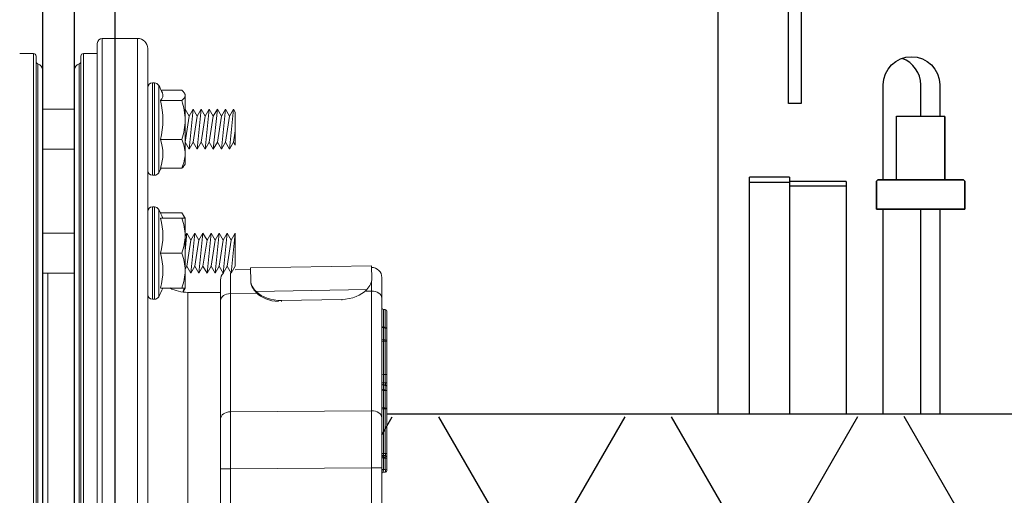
# Model space of a CAD drawing. Extents: x -169 to 6736, y -208 to 3022.
# Tile 209 of 256: x 1503.06 to 1509.16, y 929.26 to 932.2. Entities that reach past the tile are written whole.
import ezdxf

# ---------------------------------------------------------------- set-up
doc = ezdxf.new("R2010")
doc.units = 0
doc.header["$MEASUREMENT"] = 0
doc.header["$PDSIZE"] = 1
doc.layers.get('0').update_dxf_attribs({"color": 255, "linetype": 'CONTINUOUS'})
doc.layers.get('DEFPOINTS').update_dxf_attribs({"linetype": 'CONTINUOUS'})
for name, color, linetype in [('DIM', 3, 'CONTINUOUS'), ('FRP-2-HATCH', 1, 'CONTINUOUS'), ('FRP-CLAMSHELL-FITTING', 2, 'CONTINUOUS'), ('FRP-SUMP', 2, 'CONTINUOUS'), ('GALV-2-PIPE', 3, 'CONTINUOUS'), ('PEAGRAVEL-HATCH', 3, 'CONTINUOUS'), ('PROBE', 2, 'CONTINUOUS')]:
    doc.layers.add(name, color=color, linetype=linetype)
doc.styles.add('SIMPLEX', font='simplex')
doc.dimstyles.new('DIM64', dxfattribs={"dimscale": 64, "dimtxt": 0.09375, "dimasz": 0.09375, "dimexe": 0.0625, "dimexo": 0.0625, "dimgap": 0.046875, "dimtad": 1, "dimdec": 4, "dimzin": 3, "dimdsep": 46, "dimlunit": 4, "dimtxsty": 'SIMPLEX', "dimcen": 0, "dimclrd": 256, "dimclre": 256, "dimclrt": 256, "dimadec": 0, "dimazin": 0, "dimtfac": 1, "dimtdec": 4, "dimtmove": 0, "dimatfit": 3, "dimfxl": 1, "dimfrac": 2, "dimtolj": 1, "dimtzin": 0, "dimarcsym": 0})

# ---------------------------------------------------------------- blocks, each defined once
blk = doc.blocks.new('*D109')
at = {"layer": 'DEFPOINTS', "color": 0, "transparency": 16777216}
for p in [(1368.5861, 978.296), (2031.8114, 978.0147), (1368.5861, 700.5233)]:
    blk.add_point(p, dxfattribs=at)
at = {"layer": 'DIM', "lineweight": -2, "transparency": 16777216}
for p, q in [((1368.5861, 974.296), (1368.5861, 696.5233)), ((2031.8114, 974.0147), (2031.8114, 696.5233)), ((2025.8114, 700.5233), (1374.5861, 700.5233))]:
    blk.add_line(p, q, dxfattribs=at)
at = {"layer": 'DIM', "transparency": 16777216}
for points in [[(1374.5861, 701.5233), (1374.5861, 699.5233), (1368.5861, 700.5233)], [(2025.8114, 701.5233), (2025.8114, 699.5233), (2031.8114, 700.5233)]]:
    blk.add_solid(points, dxfattribs=at)
at = {"layer": 'DIM', "transparency": 16777216, "insert": (1700.1988, 708.0947), "char_height": 6, "attachment_point": 5, "style": 'SIMPLEX'}
blk.add_mtext('\\A1;55\'-3 1/4" (F.V. TANK SLAB)', dxfattribs=at)
blk = doc.blocks.new('A$C18AC51C3')
at = {"linetype": 'Continuous', "lineweight": 18}
for p, q in [((-0.421, -5.551), (-0.421, 0.824)), ((-0.2022, 0.824), (-0.421, 0.824)), ((-0.2022, -2.3635), (-0.2022, 0.824)), ((-0.4835, 0.7615), (-0.4835, -2.3635)), ((-0.171, 0.7927), (-0.171, -5.5198)), ((-0.0851, 0.7302), (-0.171, 0.7302)), ((-0.0851, -2.3635), (-0.0851, 0.7302)), ((-0.0695, -5.4416), (-0.0695, 0.7146)), ((0.2086, -2.3635), (0.2086, 0.7146)), ((0.2243, 0.7302), (0.2243, -5.4573)), ((0.3101, 0.7302), (0.2243, 0.7302)), ((-0.0583, -5.3931), (-0.0583, 0.6661)), ((-0.0304, -5.3557), (-0.0304, 0.6287)), ((0.1696, 0.6287), (0.1696, -5.3557)), ((0.1975, -2.3635), (0.1975, 0.6661)), ((-0.5669, 0.503), (-0.6961, 0.503)), ((-0.552, 0.2615), (-0.552, 0.5327)), ((-0.5264, 0.548), (-0.5264, -0.025)), ((-0.5125, 0.548), (-0.5264, 0.548)), ((-0.5125, 0.548), (-0.5125, 0.2615)), ((-0.711, 0.4856), (-0.7155, 0.478)), ((-0.7155, 0.4706), (-0.7155, 0.478)), ((-0.7155, 0.4706), (-0.7155, 0.3175)), ((-0.5628, 0.4383), (-0.6961, 0.4383)), ((-1.0265, 0.3662), (-1.0155, 0.3852)), ((-1.0155, 0.3852), (-0.9905, 0.3419)), ((-1.0155, 0.3852), (-0.9905, 0.1377)), ((-0.9905, 0.3419), (-0.9655, 0.3852)), ((-0.9655, 0.3852), (-0.9405, 0.3419)), ((-0.9655, 0.3852), (-0.9405, 0.1377)), ((-0.9405, 0.3419), (-0.9155, 0.3852)), ((-0.9155, 0.3852), (-0.8905, 0.3419)), ((-0.9155, 0.3852), (-0.8905, 0.1377)), ((-0.8905, 0.3419), (-0.8655, 0.3852)), ((-0.8655, 0.3852), (-0.8405, 0.3419)), ((-0.8655, 0.3852), (-0.8405, 0.1377)), ((-0.8405, 0.3419), (-0.8155, 0.3852)), ((-0.8155, 0.3852), (-0.7905, 0.3419)), ((-0.8155, 0.3852), (-0.7905, 0.1377)), ((-0.7905, 0.3419), (-0.7655, 0.3852)), ((-0.7655, 0.3852), (-0.7405, 0.3419)), ((-0.7655, 0.3852), (-0.7405, 0.1377)), ((-0.7405, 0.3419), (-0.7155, 0.3852)), ((-0.7155, 0.3852), (-0.7155, 0.3852)), ((-0.7155, 0.3852), (-0.7155, 0.3851)), ((0.1696, 0.3852), (-0.0304, 0.3852)), ((-1.0265, 0.3662), (-1.0265, 0.162)), ((-1.0265, 0.3662), (-1.0265, 0.162)), ((-0.9905, 0.3419), (-0.9655, 0.181)), ((-0.9405, 0.3419), (-0.9155, 0.181)), ((-0.8905, 0.3419), (-0.8655, 0.181)), ((-0.8405, 0.3419), (-0.8155, 0.181)), ((-0.7905, 0.3419), (-0.7655, 0.181)), ((-0.7405, 0.3419), (-0.7155, 0.181)), ((-0.7155, 0.3175), (-0.7155, 0.1084)), ((-1.0265, 0.2518), (-1.0155, 0.181)), ((-0.552, -0.0097), (-0.552, 0.2615)), ((-0.5125, 0.2615), (-0.5125, -0.025)), ((-0.5628, 0.1968), (-0.6961, 0.1968)), ((-1.0265, 0.162), (-1.0155, 0.181)), ((-1.0155, 0.181), (-0.9905, 0.1377)), ((-0.9905, 0.1377), (-0.9655, 0.181)), ((-0.9655, 0.181), (-0.9405, 0.1377)), ((-0.9405, 0.1377), (-0.9155, 0.181)), ((-0.9155, 0.181), (-0.8905, 0.1377)), ((-0.8905, 0.1377), (-0.8655, 0.181)), ((-0.8655, 0.181), (-0.8405, 0.1377)), ((-0.8405, 0.1377), (-0.8155, 0.181)), ((-0.8155, 0.181), (-0.7905, 0.1377)), ((-0.7905, 0.1377), (-0.7655, 0.181)), ((-0.7655, 0.181), (-0.7405, 0.1377)), ((-0.7405, 0.1377), (-0.7155, 0.181)), ((-0.7155, 0.181), (-0.7155, 0.181)), ((-0.0304, 0.1377), (0.1696, 0.1377)), ((-0.7155, 0.1084), (-0.7155, 0.045)), ((-0.7155, 0.045), (-0.711, 0.0373)), ((-0.5628, 0.02), (-0.6961, 0.02)), ((-0.5264, -0.025), (-0.5125, -0.025)), ((-0.552, -0.5074), (-0.552, -0.2361)), ((-0.5264, -0.2209), (-0.5264, -0.7939)), ((-0.5125, -0.2209), (-0.5264, -0.2209)), ((-0.5125, -0.2209), (-0.5125, -0.5074)), ((-0.6961, -0.2574), (-0.7155, -0.2909)), ((-0.7155, -0.2909), (-0.7155, -0.3991)), ((-0.5628, -0.2574), (-0.6961, -0.2574)), ((-0.5628, -0.2909), (-0.6961, -0.2909)), ((-1.0265, -0.3836), (-1.0265, -0.5878)), ((-1.0265, -0.3836), (-1.0015, -0.6311)), ((-1.0265, -0.3836), (-1.0015, -0.4269)), ((-1.0265, -0.3836), (-1.0265, -0.5878)), ((-1.0015, -0.4269), (-0.9765, -0.3836)), ((-1.0015, -0.4269), (-0.9765, -0.5878)), ((-0.9765, -0.3836), (-0.9515, -0.6311)), ((-0.9765, -0.3836), (-0.9515, -0.4269)), ((-0.9515, -0.4269), (-0.9265, -0.3836)), ((-0.9515, -0.4269), (-0.9265, -0.5878)), ((-0.9265, -0.3836), (-0.9015, -0.6311)), ((-0.9265, -0.3836), (-0.9015, -0.4269)), ((-0.9015, -0.4269), (-0.8765, -0.3836)), ((-0.9015, -0.4269), (-0.8765, -0.5878)), ((-0.8765, -0.3836), (-0.8515, -0.6311)), ((-0.8765, -0.3836), (-0.8515, -0.4269)), ((-0.8515, -0.4269), (-0.8265, -0.3836)), ((-0.8515, -0.4269), (-0.8265, -0.5878)), ((-0.8265, -0.3836), (-0.8015, -0.4269)), ((-0.8265, -0.3836), (-0.8015, -0.6311)), ((-0.8015, -0.4269), (-0.7765, -0.3836)), ((-0.8015, -0.4269), (-0.7765, -0.5878)), ((-0.7765, -0.3836), (-0.7515, -0.4269)), ((-0.7765, -0.3836), (-0.7515, -0.6311)), ((-0.7515, -0.4269), (-0.7265, -0.3836)), ((-0.7515, -0.4269), (-0.7265, -0.5878)), ((-0.7265, -0.3836), (-0.7155, -0.4027)), ((-0.7265, -0.3836), (-0.7155, -0.4926)), ((-0.7155, -0.3991), (-0.7155, -0.6156)), ((0.1696, -0.3836), (-0.0304, -0.3836)), ((-0.5628, -0.5074), (-0.6961, -0.5074)), ((-0.552, -0.7786), (-0.552, -0.5074)), ((-0.5125, -0.5074), (-0.5125, -0.7939)), ((-1.8731, -0.6665), (-1.8717, -0.5864)), ((-1.8717, -0.5864), (-1.1218, -0.5995)), ((-1.1232, -0.6796), (-1.1218, -0.5995)), ((-1.122, -0.6095), (-1.0265, -0.6112)), ((-1.0265, -0.5878), (-1.0015, -0.6311)), ((-1.0015, -0.6311), (-0.9765, -0.5878)), ((-0.9765, -0.5878), (-0.9515, -0.6311)), ((-0.9515, -0.6311), (-0.9265, -0.5878)), ((-0.9265, -0.5878), (-0.9015, -0.6311)), ((-0.9015, -0.6311), (-0.8765, -0.5878)), ((-0.8765, -0.5878), (-0.8515, -0.6311)), ((-0.8515, -0.6311), (-0.8265, -0.5878)), ((-0.8265, -0.5878), (-0.8015, -0.6311)), ((-0.8015, -0.6311), (-0.7765, -0.5878)), ((-0.7765, -0.5878), (-0.7515, -0.6311)), ((-0.7515, -0.6311), (-0.7265, -0.5878)), ((-0.7265, -0.5878), (-0.7155, -0.6069)), ((-1.9355, -0.787), (-1.9355, -0.6589)), ((-1.8732, -0.6726), (-1.8731, -0.6665)), ((-0.7155, -0.6156), (-0.7155, -0.7239)), ((-0.0304, -0.6311), (0.1696, -0.6311)), ((0.1364, -0.6311), (0.1364, -2.2397)), ((0.1676, -2.2399), (0.1676, -0.6312)), ((-1.1232, -0.6796), (-1.1233, -0.6868)), ((-0.9355, -0.6742), (-0.9355, -0.8023)), ((-0.7155, -0.7239), (-0.701, -0.7489)), ((-0.5628, -0.7239), (-0.6961, -0.7239)), ((-1.9355, -1.5293), (-1.9355, -0.787)), ((-1.8719, -0.7428), (-1.8719, -1.4851)), ((-1.8374, -0.7434), (-1.8719, -0.7428)), ((-1.8421, -0.7334), (-1.1566, -0.7454)), ((-0.9969, -0.7581), (-1.1596, -0.7553)), ((-0.9969, -1.4915), (-0.9969, -0.7581)), ((-0.7335, -0.751), (-0.9355, -0.751)), ((-0.7335, -0.751), (-0.7335, -2.2397)), ((-1.6878, -0.7944), (-1.6879, -0.8001)), ((-1.6878, -0.7944), (-1.3129, -0.801)), ((-1.313, -0.808), (-1.3129, -0.801)), ((-0.9355, -0.8023), (-0.9355, -1.5357)), ((-0.5264, -0.7939), (-0.5125, -0.7939)), ((-1.9571, -0.972), (-1.9576, -0.9684)), ((-1.9446, -0.9673), (-1.9451, -0.971)), ((-1.8719, -1.4851), (-0.9969, -1.4915)), ((-1.9355, -1.8386), (-1.9355, -1.5293)), ((-0.9355, -1.5357), (-0.9355, -1.845)), ((-1.9667, -1.6707), (-1.9667, -1.6707)), ((-1.9571, -1.7636), (-1.9571, -1.7652)), ((-1.9667, -1.7752), (-1.9667, -1.7736)), ((-1.9355, -1.8386), (-1.8719, -1.8386)), ((-1.9355, -2.8884), (-1.9355, -1.8386)), ((-1.8719, -1.8386), (-1.8719, -2.8884)), ((-0.9969, -1.845), (-1.8719, -1.8386)), ((-0.9969, -2.2398), (-0.9969, -1.845)), ((-0.9355, -1.845), (-0.9969, -1.845)), ((-0.9355, -1.845), (-0.9355, -2.2398))]:
    blk.add_line(p, q, dxfattribs=at)
for centre, radius, start, end in [((-0.421, 0.7615), 0.0625, 90, 180), ((-0.2022, 0.7927), 0.0312, 0, 90), ((-0.0851, 0.7146), 0.0156, 0, 90), ((0.2243, 0.7146), 0.0156, 90, 180), ((-0.0695, 0.6287), 0.0391, 0, 73.39845), ((0.2086, 0.6287), 0.0391, 106.60155, 180), ((-0.0472, 0.2615), 0.573, 151.74831, 156.97302), ((-0.5264, 0.519), 0.029, 90, 151.74831), ((-0.5125, 0.519), 0.029, 0, 90), ((-0.0472, 0.2615), 0.573, 204.92433, 208.25169), ((-0.5125, 0.004), 0.029, 270, 0), ((-0.5264, 0.004), 0.029, 208.25169, 270), ((-0.0472, -0.5074), 0.573, 151.74831, 157.8003), ((-0.5264, -0.2499), 0.029, 90, 151.74831), ((-0.5125, -0.2499), 0.029, 0, 90), ((-1.873, -0.6589), 0.0625, 89, 180), ((-0.998, -0.6742), 0.0625, 0, 43.56404), ((-0.0472, -0.5074), 0.573, 202.1997, 208.25169), ((-0.5264, -0.7649), 0.029, 208.25169, 270), ((-0.5125, -0.7649), 0.029, 270, 0), ((-1.9567, -0.9783), 0.01, 94.93824, 180), ((-1.9567, -1.8563), 0.01, 180, 267.49744)]:
    blk.add_arc(centre, radius, start, end, dxfattribs=at)
at = {"linetype": 'Continuous', "lineweight": 18, "extrusion": (0, 0, -1)}
for centre, radius, start, end in [((0.0538, 0.6811), 0.0156, 286.60155, 0), ((-0.193, 0.6811), 0.0156, 180, 253.39845), ((0.7335, -0.501), 0.25, 243.04646, 270)]:
    blk.add_arc(centre, radius, start, end, dxfattribs=at)
at = {"linetype": 'Continuous', "lineweight": 18, "extrusion": (-6.12303e-17, 2.64055e-05, -1)}
blk.add_arc((1.9567, -1.7736, -0.0001), 0.01, 0.00115, 87.99023, dxfattribs=at)
at = {"linetype": 'Continuous', "lineweight": 18, "extrusion": (6.12303e-17, -2.92665e-05, 1)}
blk.add_arc((-1.9455, -1.7532, 0.0001), 0.01, 272.01259, 0, dxfattribs=at)
at = {"linetype": 'Continuous', "lineweight": 18}
for centre, major_axis, ratio, start_param, end_param in [((-0.0472, 0.3175), (-0.5305, 0), 0.965926, 6.04534, 6.52103), ((-0.0472, 0.4706), (-0.5305, 0), 0.258819, 6.173619, 6.52103), ((-0.0472, 0.1084), (0.5305, 0), 0.707107, 2.903748, 3.379438), ((-0.0472, -0.3991), (-0.5305, 0), 0.866025, 6.04534, 6.52103), ((-0.0472, -0.6156), (0.5305, 0), 0.866025, 2.903748, 3.379438), ((-0.998, -1.1118), (-0.0011, -0.5001), 0.000903, 2.356307, 2.861994), ((-1.873, -1.0965), (-0.0011, -0.5001), 0.000903, 2.356307, 2.531961), ((-1.873, -0.787), (0.0625, 0), 0.707107, 1.553343, 3.141593), ((-1.6855, -0.6619), (-0.1875, 0.0033), 0.707107, 0.594693, 1.570796), ((-1.3105, -0.6684), (-0.1875, 0.0033), 0.707107, 1.570796, 2.546899), ((-1.3107, -0.6755), (0.1875, -0.0033), 0.707107, 4.809815, 5.688492), ((-0.998, -0.8023), (-0.0625, 0), 0.707107, 3.141593, 4.694936), ((-1.9455, -0.847), (0.01, 0), 1, 4.747465, 6.283129), ((-1.9567, -0.8674), (-0.01, 0), 1, 4.747426, 6.282925), ((-1.9567, -0.9783), (-0.01, 0), 0.632763, 4.747296, 6.283185), ((-1.9455, -0.9647), (0.01, 0), 0.632763, 4.747296, 6.283185), ((-1.9455, -0.9573), (0.01, 0), 1, 4.798511, 6.283115), ((-1.9567, -1.0517), (-0.01, 0), 0.632763, 4.747296, 6.283185), ((-1.9567, -1.0517), (-0.01, 0), 0.177202, 0, 1.53589), ((-1.9567, -1.0517), (0.0001, -0.01), 0.037191, 4.027374, 4.890072), ((-1.9455, -1.039), (0.01, 0), 0.632763, 4.747296, 6.283185), ((-1.9455, -1.0551), (0.01, 0), 0.177202, 0, 1.53589), ((-1.9567, -1.259), (-0.01, 0), 0.177202, 0, 1.53589), ((-1.9567, -1.2593), (-0.01, 0), 0.16301, 0, 1.53589), ((-1.9455, -1.2627), (-0.00006, -0.01), 0.034392, 1.73465, 1.749037), ((-1.9455, -1.2627), (0.01, 0), 0.177202, 0, 1.53589), ((-1.9455, -1.2627), (0.01, 0), 0.163016, 0, 1.53589), ((-1.9567, -1.3093), (-0.01, 0), 0.276972, 0, 1.535889), ((-1.9567, -1.3348), (-0.01, 0), 0.999329, 4.7473, 6.283185), ((-1.9567, -1.3372), (0.01, 0), 0.994441, 1.605703, 3.141593), ((-1.9567, -1.3372), (0.01, 0), 0.992859, 1.605703, 3.141593), ((-1.9567, -1.3372), (0.00035, -0.00999), 0.003919, 3.247024, 3.261102), ((-1.9455, -1.3144), (0.00033, -0.00999), 0.045796, 0.036753, 1.848572), ((-1.9455, -1.3144), (0.01, 0), 0.275698, 0, 1.535889), ((-1.9455, -1.3144), (0.01, 0), 0.999325, 4.747301, 6.283185), ((-1.9455, -1.3169), (0.01, 0), 0.994431, 4.747296, 6.283185), ((-1.9455, -1.3169), (-0.01, 0), 0.992859, 1.605703, 3.141593), ((-1.9567, -1.3657), (0.01, 0), 0.992859, 1.605703, 3.141593), ((-1.9567, -1.3657), (0.01, 0), 0.632763, 1.605703, 3.141593), ((-1.9567, -1.3657), (0.00033, -0.00999), 0.018124, 3.261121, 4.026728), ((-1.9455, -1.3455), (-0.01, 0), 0.992859, 1.605703, 3.141593), ((-1.9455, -1.3527), (-0.01, 0), 0.632763, 1.605703, 3.141593), ((-1.9455, -1.4602), (-0.01, 0), 0.632763, 1.605703, 3.141593), ((-1.9567, -1.473), (0.01, 0), 0.632763, 1.605703, 3.141593), ((-1.9567, -1.473), (0.01, 0), 0.07891, 3.141593, 4.677482), ((-1.9567, -1.473), (0.00011, -0.01), 0.035894, 4.027316, 4.790935), ((-1.9455, -1.4744), (-0.01, 0), 0.07891, 3.141593, 4.677482), ((-1.873, -1.5293), (0.0625, 0), 0.707107, 1.553343, 3.141593), ((-1.873, -1.8387), (-0.0005, -0.5), 0.002181, 1.570909, 2.356181), ((-0.998, -1.5357), (-0.0625, 0), 0.707107, 3.141593, 4.694936), ((-0.998, -1.845), (-0.0005, -0.5), 0.002181, 1.570909, 2.356181), ((-1.9567, -1.7472), (0.01, 0), 0.326854, 3.141593, 4.677478), ((-1.9455, -1.7533), (-0.01, 0), 0.324564, 3.141593, 4.677478), ((-1.9455, -1.7533), (0.00036, -0.00999), 0.04909, 0.00063, 1.899602), ((-1.9455, -1.765), (-0.01, 0), 0.998839, 1.605703, 3.141593), ((-1.9567, -1.7853), (0.01, 0), 0.998839, 1.605703, 3.141593), ((-1.9567, -1.7853), (0.01, 0), 0.632763, 1.605703, 3.141593), ((-1.9567, -1.7853), (0.00034, -0.00999), 0.017194, 3.189753, 4.026708), ((-1.9455, -1.7723), (-0.01, 0), 0.632763, 1.605703, 3.141593), ((-1.9567, -1.8563), (0.01, 0), 0.632763, 1.605703, 3.141593), ((-1.9567, -1.8563), (-0.00044, -0.00999), 0.080473, 4.030513, 6.283646), ((-1.9455, -1.8442), (-0.01, 0), 0.632763, 1.605703, 3.141593), ((-1.9455, -1.8769), (-0.01, 0), 1, 3.142667, 4.6687)]:
    blk.add_ellipse(centre, major_axis=major_axis, ratio=ratio, start_param=start_param, end_param=end_param, dxfattribs=at)
for points, degree in [([(-0.6961, 0.503), (-0.7079, 0.4924), (-0.7155, 0.4816), (-0.7155, 0.4706)], 3), ([(-0.7155, 0.4706), (-0.7155, 0.4596), (-0.7079, 0.4488), (-0.6961, 0.4383)], 3), ([(-0.6961, 0.4383), (-0.7079, 0.3987), (-0.7155, 0.3587), (-0.7155, 0.3175)], 3), ([(-0.7155, 0.3175), (-0.7155, 0.2765), (-0.7079, 0.2362), (-0.6961, 0.1968)], 3), ([(-0.6961, 0.1968), (-0.7078, 0.1682), (-0.7155, 0.1383), (-0.7155, 0.1084)], 3), ([(-0.7155, 0.1084), (-0.7155, 0.0785), (-0.7079, 0.0488), (-0.6961, 0.02)], 3), ([(-0.6961, 0.02), (-0.7025, 0.0257), (-0.7077, 0.0315), (-0.711, 0.0374)], 3), ([(-0.6961, -0.2909), (-0.7079, -0.3263), (-0.7155, -0.3622), (-0.7155, -0.3991)], 3), ([(-0.7155, -0.2909), (-0.7155, -0.2909), (-0.7078, -0.2909), (-0.6961, -0.2909)], 3), ([(-0.6961, -0.2574), (-0.7025, -0.2684), (-0.7077, -0.2796), (-0.711, -0.2909)], 3), ([(-0.7155, -0.3991), (-0.7155, -0.4359), (-0.7079, -0.472), (-0.6961, -0.5074)], 3), ([(-0.6961, -0.5074), (-0.7079, -0.5428), (-0.7155, -0.5787), (-0.7155, -0.6156)], 3), ([(-1.8731, -0.6665), (-1.8735, -0.6869), (-1.8628, -0.7109), (-1.8421, -0.7334)], 3), ([(-0.7155, -0.6156), (-0.7155, -0.6524), (-0.7079, -0.6885), (-0.6961, -0.7239)], 3), ([(-1.1233, -0.6868), (-1.1237, -0.7071), (-1.1351, -0.7307), (-1.1567, -0.7524)], 3), ([(-1.1566, -0.7454), (-1.135, -0.7236), (-1.1236, -0.7), (-1.1232, -0.6796)], 3), ([(-0.6961, -0.7239), (-0.7078, -0.7239), (-0.7155, -0.7239), (-0.7155, -0.7239)], 3), ([(-0.711, -0.7239), (-0.7085, -0.7322), (-0.705, -0.7405), (-0.7008, -0.7488)], 3), ([(-1.945, -0.8572), (-1.951, -0.8574), (-1.9571, -0.8576)], 2), ([(-1.9446, -0.9673), (-1.9576, -0.9684)], 1), ([(-1.9451, -0.971), (-1.9491, -0.9713), (-1.9531, -0.9717), (-1.9571, -0.972)], 3), ([(-1.9571, -0.972), (-1.9571, -0.9965), (-1.9571, -1.0209), (-1.9571, -1.0454)], 3), ([(-1.9451, -1.0453), (-1.9451, -1.0205), (-1.9451, -0.9957), (-1.9451, -0.971)], 3), ([(-1.9571, -1.0454), (-1.9531, -1.0454), (-1.9491, -1.0453), (-1.9451, -1.0453)], 3), ([(-1.9451, -1.0534), (-1.9491, -1.0534), (-1.9531, -1.0535), (-1.9571, -1.0535)], 3), ([(-1.9571, -1.0535), (-1.9571, -1.1226), (-1.9571, -1.1917), (-1.9571, -1.2608)], 3), ([(-1.9451, -1.2609), (-1.9451, -1.1917), (-1.9451, -1.1225), (-1.9451, -1.0534)], 3), ([(-1.9667, -1.259), (-1.9667, -1.2591), (-1.9667, -1.2592), (-1.9667, -1.2593)], 3), ([(-1.9571, -1.261), (-1.9571, -1.2609), (-1.9571, -1.2609), (-1.9571, -1.2608)], 3), ([(-1.9451, -1.261), (-1.9491, -1.261), (-1.9531, -1.261), (-1.9571, -1.261)], 3), ([(-1.9571, -1.3272), (-1.9531, -1.3271), (-1.9491, -1.327), (-1.9451, -1.3268)], 3), ([(-1.9571, -1.3273), (-1.9571, -1.3368), (-1.9571, -1.3463), (-1.9571, -1.3558)], 3), ([(-1.9451, -1.3268), (-1.9451, -1.3268), (-1.9451, -1.3268), (-1.9451, -1.3268)], 3), ([(-1.9451, -1.3554), (-1.9451, -1.3459), (-1.9451, -1.3364), (-1.9451, -1.3268)], 3), ([(-1.9571, -1.3558), (-1.9531, -1.3557), (-1.9491, -1.3555), (-1.9451, -1.3554)], 3), ([(-1.9451, -1.359), (-1.9491, -1.3591), (-1.9531, -1.3592), (-1.9571, -1.3594)], 3), ([(-1.9571, -1.3594), (-1.9571, -1.3951), (-1.9571, -1.4309), (-1.9571, -1.4666)], 3), ([(-1.9451, -1.4665), (-1.9451, -1.4307), (-1.9451, -1.3948), (-1.9451, -1.359)], 3), ([(-1.9571, -1.4666), (-1.9531, -1.4666), (-1.9491, -1.4665), (-1.9451, -1.4665)], 3), ([(-1.9451, -1.4736), (-1.9491, -1.4737), (-1.9531, -1.4737), (-1.9571, -1.4737)], 3), ([(-1.945, -1.7632), (-1.9571, -1.7636)], 1), ([(-1.9571, -1.7754), (-1.9531, -1.7752), (-1.9491, -1.7751), (-1.9451, -1.775)], 3), ([(-1.9451, -1.7786), (-1.9491, -1.7787), (-1.9531, -1.7789), (-1.9571, -1.779)], 3), ([(-1.9571, -1.779), (-1.9571, -1.8027), (-1.9571, -1.8264), (-1.9571, -1.85)], 3), ([(-1.9451, -1.8505), (-1.9451, -1.8266), (-1.9451, -1.8026), (-1.9451, -1.7786)], 3), ([(-1.9572, -1.8663), (-1.945, -1.8669)], 1), ([(-1.9571, -1.85), (-1.9531, -1.8502), (-1.9491, -1.8504), (-1.9451, -1.8505)], 3)]:
    blk.add_open_spline(points, degree=degree, dxfattribs=at)
for points, knots in [([(-1.9667, -0.9785), (-1.9667, -0.9773), (-1.9667, -0.9759), (-1.9667, -0.9683), (-1.9667, -0.9611), (-1.9667, -0.9396), (-1.9667, -0.9342), (-1.9667, -0.9207), (-1.9667, -0.9147), (-1.9667, -0.9015), (-1.9667, -0.896), (-1.9667, -0.8733), (-1.9667, -0.8708), (-1.9667, -0.8674), (-1.9667, -0.8672), (-1.9667, -0.8674)], [0, 0, 0, 0, 0.04425, 0.04425, 0.224651, 0.224651, 0.269751, 0.269751, 0.314852, 0.314852, 0.405052, 0.405052, 0.765855, 0.765855, 1, 1, 1, 1]), ([(-1.9571, -0.8574), (-1.9571, -0.8576), (-1.9571, -0.8581), (-1.9571, -0.8618), (-1.9571, -0.8646), (-1.9571, -0.892), (-1.9571, -0.8987), (-1.9571, -0.9204), (-1.957, -0.9368), (-1.9571, -0.9568), (-1.9571, -0.9638), (-1.9571, -0.9691)], [0, 0, 0, 0, 0.194368, 0.194368, 0.655305, 0.655305, 0.77054, 0.77054, 0.885774, 0.885774, 1, 1, 1, 1]), ([(-1.9451, -0.9687), (-1.9451, -0.9635), (-1.9451, -0.9569), (-1.9451, -0.9379), (-1.9451, -0.9216), (-1.9451, -0.8991), (-1.9451, -0.8923), (-1.9451, -0.8643), (-1.9451, -0.8615), (-1.9451, -0.8577), (-1.9451, -0.8572), (-1.9451, -0.857)], [0, 0, 0, 0, 0.107607, 0.107607, 0.223488, 0.223488, 0.339369, 0.339369, 0.802893, 0.802893, 1, 1, 1, 1]), ([(-1.9667, -1.0517), (-1.9667, -1.0466), (-1.9667, -1.0414), (-1.9667, -1.0169), (-1.9667, -0.9976), (-1.9667, -0.9783)], [0, 0, 0, 0, 0.21105, 0.21105, 1, 1, 1, 1]), ([(-1.9667, -1.259), (-1.9667, -1.2525), (-1.9667, -1.2459), (-1.9667, -1.2131), (-1.9667, -1.1869), (-1.9667, -1.1243), (-1.9667, -1.088), (-1.9667, -1.0517)], [0, 0, 0, 0, 0.094942, 0.094942, 0.474708, 0.474708, 1, 1, 1, 1]), ([(-1.9451, -1.0453), (-1.9451, -1.0461), (-1.9451, -1.0471), (-1.9451, -1.0493), (-1.9451, -1.0504), (-1.9451, -1.0521), (-1.9451, -1.0528), (-1.9451, -1.0534)], [0, 0, 0, 0, 0.391385, 0.391385, 0.782721, 0.782721, 1, 1, 1, 1]), ([(-1.9667, -1.3093), (-1.9667, -1.3046), (-1.9667, -1.2999), (-1.9667, -1.2853), (-1.9667, -1.2753), (-1.9667, -1.2633), (-1.9667, -1.2613), (-1.9667, -1.2593)], [0, 0, 0, 0, 0.283646, 0.283646, 0.882587, 0.882587, 1, 1, 1, 1]), ([(-1.9571, -1.2608), (-1.9551, -1.2608), (-1.9531, -1.2608), (-1.9491, -1.2609), (-1.9471, -1.2609), (-1.9451, -1.2609)], [0, 0, 0, 0, 0.499998, 0.499998, 1, 1, 1, 1]), ([(-1.9571, -1.261), (-1.9571, -1.263), (-1.9571, -1.265), (-1.9571, -1.2773), (-1.9571, -1.2875), (-1.9571, -1.3025), (-1.9571, -1.3073), (-1.9571, -1.312)], [0, 0, 0, 0, 0.117112, 0.117112, 0.715711, 0.715711, 1, 1, 1, 1]), ([(-1.9451, -1.3117), (-1.9451, -1.307), (-1.9451, -1.3024), (-1.9451, -1.2916), (-1.9451, -1.2855), (-1.9451, -1.2733), (-1.9451, -1.2671), (-1.9451, -1.261)], [0, 0, 0, 0, 0.278736, 0.278736, 0.641399, 0.641399, 1, 1, 1, 1]), ([(-1.9667, -1.3093), (-1.9667, -1.3101), (-1.9667, -1.3109), (-1.9667, -1.314), (-1.9667, -1.3163), (-1.9667, -1.3207), (-1.9667, -1.3228), (-1.9667, -1.3267), (-1.9667, -1.3285), (-1.9667, -1.3314), (-1.9667, -1.3326), (-1.9667, -1.3342), (-1.9667, -1.3347), (-1.9667, -1.3348)], [0, 0, 0, 0, 0.070121, 0.070121, 0.255979, 0.255979, 0.441784, 0.441784, 0.62773, 0.62773, 0.813872, 0.813872, 1, 1, 1, 1]), ([(-1.9667, -1.3372), (-1.9667, -1.3371), (-1.9667, -1.3371), (-1.9667, -1.3367), (-1.9667, -1.3366), (-1.9667, -1.3361), (-1.9667, -1.3358), (-1.9667, -1.3352), (-1.9667, -1.335), (-1.9667, -1.3348)], [0, 0, 0, 0, 0.042365, 0.042365, 0.238272, 0.238272, 0.630071, 0.630071, 1, 1, 1, 1]), ([(-1.9667, -1.3657), (-1.9667, -1.3649), (-1.9667, -1.3641), (-1.9667, -1.3601), (-1.9667, -1.357), (-1.9667, -1.3482), (-1.9667, -1.3427), (-1.9667, -1.3372)], [0, 0, 0, 0, 0.083653, 0.083653, 0.418264, 0.418264, 1, 1, 1, 1]), ([(-1.9571, -1.3248), (-1.9571, -1.3248), (-1.9572, -1.3245), (-1.9572, -1.3237), (-1.9573, -1.3231), (-1.9573, -1.3217), (-1.9573, -1.3208), (-1.9573, -1.3188), (-1.9573, -1.3178), (-1.9572, -1.3156), (-1.9572, -1.3144), (-1.9571, -1.3129), (-1.9571, -1.3125), (-1.9571, -1.312)], [0, 0, 0, 0, 0.186324, 0.186324, 0.372401, 0.372401, 0.558153, 0.558153, 0.743825, 0.743825, 0.92977, 0.92977, 1, 1, 1, 1]), ([(-1.9571, -1.312), (-1.9553, -1.312), (-1.9535, -1.3119), (-1.9495, -1.3118), (-1.9473, -1.3117), (-1.9451, -1.3117)], [0, 0, 0, 0, 0.449977, 0.449977, 1, 1, 1, 1]), ([(-1.9451, -1.3244), (-1.9473, -1.3245), (-1.9495, -1.3246), (-1.9535, -1.3247), (-1.9553, -1.3247), (-1.9571, -1.3248)], [0, 0, 0, 0, 0.550019, 0.550019, 1, 1, 1, 1]), ([(-1.9571, -1.3248), (-1.9571, -1.325), (-1.9571, -1.3253), (-1.9571, -1.3258), (-1.9571, -1.3261), (-1.9571, -1.3266), (-1.9571, -1.3268), (-1.9571, -1.3271), (-1.9571, -1.3272), (-1.9571, -1.3272)], [0, 0, 0, 0, 0.36584, 0.36584, 0.754597, 0.754597, 0.952736, 0.952736, 1, 1, 1, 1]), ([(-1.9451, -1.3268), (-1.9471, -1.3269), (-1.9491, -1.327), (-1.9531, -1.3271), (-1.9551, -1.3272), (-1.9571, -1.3273)], [0, 0, 0, 0, 0.499999, 0.499999, 1, 1, 1, 1]), ([(-1.9451, -1.3268), (-1.9451, -1.3267), (-1.9451, -1.3267), (-1.9451, -1.3264), (-1.9451, -1.3262), (-1.9451, -1.3257), (-1.9451, -1.3254), (-1.9451, -1.3249), (-1.9451, -1.3246), (-1.9451, -1.3244)], [0, 0, 0, 0, 0.047731, 0.047731, 0.238003, 0.238003, 0.625868, 0.625868, 1, 1, 1, 1]), ([(-1.9667, -1.473), (-1.9667, -1.4678), (-1.9667, -1.4626), (-1.9667, -1.4368), (-1.9667, -1.4162), (-1.9667, -1.3943), (-1.9667, -1.393), (-1.9667, -1.3831), (-1.9667, -1.3744), (-1.9667, -1.3657)], [0, 0, 0, 0, 0.144393, 0.144393, 0.721964, 0.721964, 0.757192, 0.757192, 1, 1, 1, 1]), ([(-1.9451, -1.3554), (-1.9451, -1.3555), (-1.9451, -1.3559), (-1.9451, -1.3571), (-1.9451, -1.3578), (-1.9451, -1.3588), (-1.9451, -1.3589), (-1.9451, -1.359)], [0, 0, 0, 0, 0.500977, 0.500977, 0.940971, 0.940971, 1, 1, 1, 1]), ([(-1.9667, -1.7472), (-1.9667, -1.7421), (-1.9667, -1.737), (-1.9667, -1.7066), (-1.9667, -1.6804), (-1.9667, -1.6023), (-1.9667, -1.5502), (-1.9667, -1.4897), (-1.9667, -1.4813), (-1.9667, -1.473)], [0, 0, 0, 0, 0.05786, 0.05786, 0.342463, 0.342463, 0.908849, 0.908849, 1, 1, 1, 1]), ([(-1.9571, -1.4737), (-1.9571, -1.4804), (-1.9571, -1.487), (-1.9571, -1.5203), (-1.9571, -1.5469), (-1.9571, -1.6007), (-1.9571, -1.628), (-1.9571, -1.6819), (-1.9571, -1.7087), (-1.9571, -1.7398), (-1.9571, -1.7452), (-1.9571, -1.7504)], [0, 0, 0, 0, 0.071632, 0.071632, 0.358159, 0.358159, 0.651976, 0.651976, 0.94037, 0.94037, 1, 1, 1, 1]), ([(-1.9451, -1.4665), (-1.9451, -1.4666), (-1.9451, -1.4667), (-1.9451, -1.4677), (-1.9451, -1.4688), (-1.9451, -1.4709), (-1.9451, -1.472), (-1.9451, -1.4733), (-1.9451, -1.4735), (-1.9451, -1.4736)], [0, 0, 0, 0, 0.056596, 0.056596, 0.498579, 0.498579, 0.940764, 0.940764, 1, 1, 1, 1]), ([(-1.9451, -1.75), (-1.9451, -1.7435), (-1.9451, -1.737), (-1.9451, -1.7055), (-1.9451, -1.6799), (-1.9451, -1.6092), (-1.9451, -1.5639), (-1.9451, -1.5037), (-1.9451, -1.4886), (-1.9451, -1.4736)], [0, 0, 0, 0, 0.073572, 0.073572, 0.349832, 0.349832, 0.83788, 0.83788, 1, 1, 1, 1]), ([(-1.9667, -1.7472), (-1.9667, -1.7486), (-1.9667, -1.7502), (-1.9667, -1.7539), (-1.9667, -1.7562), (-1.9667, -1.7606), (-1.9667, -1.7627), (-1.9667, -1.7664), (-1.9667, -1.7681), (-1.9667, -1.7709), (-1.9667, -1.772), (-1.9667, -1.773), (-1.9667, -1.7733), (-1.9667, -1.7734)], [0, 0, 0, 0, 0.133332, 0.133332, 0.32593, 0.32593, 0.518502, 0.518502, 0.711274, 0.711274, 0.904291, 0.904291, 1, 1, 1, 1]), ([(-1.9571, -1.7652), (-1.9582, -1.7652), (-1.9593, -1.7654), (-1.9614, -1.7663), (-1.9624, -1.7669), (-1.9641, -1.7683), (-1.9648, -1.7692), (-1.9659, -1.7711), (-1.9663, -1.7722), (-1.9666, -1.7735), (-1.9666, -1.7738), (-1.9667, -1.7744), (-1.9667, -1.7748), (-1.9667, -1.7752)], [0, 0, 0, 0, 0.219673, 0.219673, 0.439346, 0.439346, 0.65902, 0.65902, 0.878699, 0.878699, 0.923469, 0.923469, 1, 1, 1, 1]), ([(-1.9571, -1.7636), (-1.9572, -1.7635), (-1.9572, -1.7634), (-1.9572, -1.7628), (-1.9573, -1.7623), (-1.9573, -1.7609), (-1.9573, -1.7601), (-1.9573, -1.7582), (-1.9573, -1.7571), (-1.9573, -1.755), (-1.9572, -1.7538), (-1.9571, -1.7519), (-1.9571, -1.7512), (-1.9571, -1.7504)], [0, 0, 0, 0, 0.098298, 0.098298, 0.290758, 0.290758, 0.48279, 0.48279, 0.674658, 0.674658, 0.866791, 0.866791, 1, 1, 1, 1]), ([(-1.9571, -1.7504), (-1.9553, -1.7504), (-1.9536, -1.7503), (-1.9496, -1.7502), (-1.9474, -1.7501), (-1.9451, -1.75)], [0, 0, 0, 0, 0.431757, 0.431757, 1, 1, 1, 1]), ([(-1.9571, -1.7652), (-1.9551, -1.7651), (-1.9531, -1.765), (-1.9491, -1.7649), (-1.9471, -1.7648), (-1.9451, -1.7648)], [0, 0, 0, 0, 0.5, 0.5, 1, 1, 1, 1]), ([(-1.9571, -1.7652), (-1.9571, -1.7652), (-1.9571, -1.7652), (-1.9571, -1.7686), (-1.9571, -1.772), (-1.9571, -1.7754)], [0, 0, 0, 0, 0.000021, 0.000021, 1, 1, 1, 1]), ([(-1.9355, -1.7548), (-1.9355, -1.7552), (-1.9355, -1.7556), (-1.9356, -1.7562), (-1.9356, -1.7564), (-1.9358, -1.7577), (-1.9362, -1.7588), (-1.9374, -1.7607), (-1.9381, -1.7616), (-1.9398, -1.7631), (-1.9408, -1.7637), (-1.9429, -1.7645), (-1.944, -1.7647), (-1.9451, -1.7648)], [0, 0, 0, 0, 0.076702, 0.076702, 0.121303, 0.121303, 0.340981, 0.340981, 0.560655, 0.560655, 0.780327, 0.780327, 1, 1, 1, 1]), ([(-1.9451, -1.7648), (-1.9451, -1.7641), (-1.9451, -1.7636), (-1.9451, -1.7632), (-1.9451, -1.7632), (-1.9451, -1.7632), (-1.9451, -1.7632), (-1.9451, -1.7633)], [0, 0, 0, 0, 0.591949, 0.591949, 0.923405, 0.923405, 1, 1, 1, 1]), ([(-1.9451, -1.775), (-1.9451, -1.7716), (-1.9451, -1.7682), (-1.9451, -1.7648), (-1.9451, -1.7648), (-1.9451, -1.7648)], [0, 0, 0, 0, 0.999991, 0.999991, 1, 1, 1, 1]), ([(-1.9667, -1.7853), (-1.9667, -1.785), (-1.9667, -1.7847), (-1.9667, -1.7831), (-1.9667, -1.7818), (-1.9667, -1.7787), (-1.9667, -1.7769), (-1.9667, -1.7752)], [0, 0, 0, 0, 0.094572, 0.094572, 0.472862, 0.472862, 1, 1, 1, 1]), ([(-1.9667, -1.8563), (-1.9667, -1.8512), (-1.9667, -1.846), (-1.9667, -1.8224), (-1.9667, -1.8038), (-1.9667, -1.7853)], [0, 0, 0, 0, 0.218115, 0.218115, 1, 1, 1, 1]), ([(-1.9451, -1.775), (-1.9451, -1.775), (-1.9451, -1.7753), (-1.9451, -1.7761), (-1.9451, -1.7767), (-1.9451, -1.7778), (-1.9451, -1.7782), (-1.9451, -1.7786)], [0, 0, 0, 0, 0.403416, 0.403416, 0.80679, 0.80679, 1, 1, 1, 1]), ([(-1.9451, -1.8505), (-1.945, -1.8514), (-1.9449, -1.8524), (-1.9448, -1.8545), (-1.9447, -1.8557), (-1.9446, -1.8579), (-1.9446, -1.8591), (-1.9445, -1.8612), (-1.9445, -1.8622), (-1.9446, -1.864), (-1.9446, -1.8647), (-1.9447, -1.8659), (-1.9448, -1.8664), (-1.9449, -1.8668), (-1.945, -1.8669), (-1.945, -1.8669)], [0, 0, 0, 0, 0.150912, 0.150912, 0.301258, 0.301258, 0.450642, 0.450642, 0.599291, 0.599291, 0.747918, 0.747918, 0.89724, 0.89724, 1, 1, 1, 1])]:
    blk.add_open_spline(points, degree=3, knots=knots, dxfattribs=at)

msp = doc.modelspace()

# ---------------------------------------------------------------- hatches: boundary and pattern name
at = {"layer": 'FRP-2-HATCH', "linetype": 'Continuous'}
h = msp.add_hatch(dxfattribs=at)
h.set_pattern_fill('NET3', color=256, scale=10, angle=180, style=0)
h.set_pattern_definition([(180, (1525.717, 3814.991), (-2e-16, -1.25), []), (240, (1525.717, 3814.991), (1.08253175, -0.625), []), (300, (1525.717, 3814.991), (1.08253175, 0.625), [])])
h.paths.add_polyline_path([(1505.30172, 927.74096), (1505.30172, 929.74096), (1521.7362, 929.75331), (1521.7362, 927.75331)])
at = {"layer": 'PEAGRAVEL-HATCH'}
h = msp.add_hatch(dxfattribs=at)
h.set_pattern_fill('AR-SAND', color=256, scale=7.5, style=0)
h.set_pattern_definition([(37.5, (1486.785, 921.773), (-0.4725, 14.451), [0, -11.4, 0, -12.75, 0, -12.1875]), (7.5, (1486.785, 921.773), (13.273, 21.166), [0, -6.15, 0, -10.275, 0, -3.9375]), (327.5, (1477.56, 921.773), (23.356, 0.0424), [0, -3.75, 0, -13.5, 0, -17.625]), (317.5, (1477.56, 921.773), (22.546, 6.583), [0, -1.875, 0, -8.85, 0, -10.125])])
edge = h.paths.add_edge_path()
edge.add_arc((1502.96073, 942.27096), 0.25, 270, 360)
edge.add_line((1503.21073, 942.27096), (1503.21073, 943.80737))
edge.add_line((1503.21073, 943.80737), (1503.07728, 943.80737))
edge.add_arc((1503.07728, 944.05737), 0.25, 180, 270, ccw=False)
edge.add_line((1502.82728, 944.05737), (1502.82728, 944.45572))
edge.add_line((1502.82728, 944.45572), (1502.09075, 945.77096))
edge.add_line((1502.09075, 945.77096), (1486.82413, 945.77096))
edge.add_line((1486.82413, 945.77096), (1486.82413, 921.77328))
edge.add_line((1486.82413, 921.77328), (1503.21073, 921.77328))
edge.add_line((1503.21073, 921.77328), (1503.21073, 922.77328))
edge.add_arc((1502.96073, 922.77328), 0.25, 0, 90)
edge.add_line((1502.96073, 923.02328), (1502.96073, 926.03839))
edge.add_line((1502.96073, 926.03839), (1502.46802, 926.03839))
edge.add_line((1502.46802, 926.03839), (1502.46802, 927.27589))
edge.add_line((1502.46802, 927.27589), (1501.44698, 927.27589))
edge.add_line((1501.44698, 927.27589), (1501.44698, 927.33776))
edge.add_line((1501.44698, 927.33776), (1501.38511, 927.33776))
edge.add_line((1501.38511, 927.33776), (1501.38511, 927.31796))
edge.add_line((1501.38511, 927.31796), (1500.89011, 927.31796))
edge.add_line((1500.89011, 927.31796), (1500.82823, 927.33776))
edge.add_line((1500.82823, 927.33776), (1500.82823, 927.27589))
edge.add_line((1500.82823, 927.27589), (1500.70448, 927.27589))
edge.add_line((1500.70448, 927.27589), (1500.70448, 927.33776))
edge.add_line((1500.70448, 927.33776), (1500.64261, 927.33776))
edge.add_line((1500.64261, 927.33776), (1500.64261, 927.31796))
edge.add_line((1500.64261, 927.31796), (1500.14761, 927.31796))
edge.add_line((1500.14761, 927.31796), (1500.08573, 927.33776))
edge.add_line((1500.08573, 927.33776), (1500.08573, 927.27589))
edge.add_line((1500.08573, 927.27589), (1499.96198, 927.27589))
edge.add_line((1499.96198, 927.27589), (1499.96198, 927.5962))
edge.add_line((1499.96198, 927.5962), (1489.54439, 927.5962))
edge.add_ellipse((1489.57437, 928.1912), major_axis=(0, -0.595), ratio=0.4792007, start_angle=180, end_angle=360, ccw=False)
edge.add_ellipse((1489.57437, 929.3812), major_axis=(0, -0.595), ratio=0.4792007, start_angle=-180, end_angle=0, ccw=False)
edge.add_line((1489.57437, 929.9762), (1499.96198, 929.9762))
edge.add_line((1499.96198, 929.9762), (1499.96198, 930.29651))
edge.add_line((1499.96198, 930.29651), (1500.09811, 930.29651))
edge.add_line((1500.09811, 930.29651), (1500.09811, 930.47011))
edge.add_arc((1500.12964, 930.4704), 0.03154, 90.524935, 180.524935, ccw=False)
edge.add_line((1500.12936, 930.50193), (1500.14798, 930.50193))
edge.add_arc((1500.14798, 930.51756), 0.01563, 269.998281, 347.402966)
edge.add_arc((1500.39511, 930.46233), 0.2376, 12.596713, 167.403307, ccw=False)
edge.add_arc((1500.64261, 930.51399), 0.01563, 179.401642, 294.702336)
edge.add_arc((1500.66057, 930.4704), 0.03154, 0.524935, 111.239353, ccw=False)
edge.add_line((1500.69211, 930.47068), (1500.69211, 930.29651))
edge.add_line((1500.69211, 930.29651), (1500.84061, 930.29651))
edge.add_line((1500.84061, 930.29651), (1500.84061, 930.47011))
edge.add_arc((1500.87215, 930.4704), 0.03154, 90.524935, 180.524935, ccw=False)
edge.add_line((1500.87186, 930.50193), (1500.89048, 930.50193))
edge.add_arc((1500.89048, 930.51756), 0.01563, 269.998281, 347.402966)
edge.add_arc((1501.13761, 930.46233), 0.2376, 12.596713, 167.403307, ccw=False)
edge.add_arc((1501.38511, 930.51399), 0.01562, 179.401642, 294.702336)
edge.add_arc((1501.40307, 930.4704), 0.03154, 0.524935, 111.239353, ccw=False)
edge.add_line((1501.43461, 930.47068), (1501.43461, 930.29651))
edge.add_line((1501.43461, 930.29651), (1502.46802, 930.29651))
edge.add_line((1502.46802, 930.29651), (1502.46802, 931.53401))
edge.add_line((1502.46802, 931.53401), (1502.96073, 931.53401))
edge.add_line((1502.96073, 931.53401), (1502.96073, 932.52282))
edge.add_line((1502.96073, 932.52282), (1502.34198, 932.52282))
edge.add_line((1502.34198, 932.52282), (1502.34198, 933.42001))
edge.add_line((1502.34198, 933.42001), (1502.21823, 933.42001))
edge.add_line((1502.21823, 933.42001), (1502.21823, 933.8329))
edge.add_line((1502.21823, 933.8329), (1501.70759, 933.8686))
edge.add_line((1501.70759, 933.8686), (1501.70759, 933.93048))
edge.add_line((1501.70759, 933.93048), (1501.64571, 933.93048))
edge.add_line((1501.64571, 933.93048), (1501.64571, 933.91464))
edge.add_line((1501.64571, 933.91464), (1501.15071, 933.91464))
edge.add_line((1501.15071, 933.91464), (1501.08884, 933.93048))
edge.add_line((1501.08884, 933.93048), (1501.08884, 933.8686))
edge.add_line((1501.08884, 933.8686), (1500.96509, 933.8686))
edge.add_line((1500.96509, 933.8686), (1500.96509, 934.26579))
edge.add_line((1500.96509, 934.26579), (1489.55488, 934.26579))
edge.add_ellipse((1489.57437, 934.51579), major_axis=(0, -0.25), ratio=0.4792007, start_angle=180, end_angle=360, ccw=False)
edge.add_ellipse((1489.57437, 935.01579), major_axis=(0, 0.25), ratio=0.4792007, start_angle=0, end_angle=180)
edge.add_ellipse((1489.57437, 935.01579), major_axis=(0, 0.25), ratio=0.4792007, start_angle=180, end_angle=360)
edge.add_line((1489.59386, 935.26579), (1500.96509, 935.26579))
edge.add_line((1500.96509, 935.26579), (1500.96509, 935.66298))
edge.add_line((1500.96509, 935.66298), (1501.10121, 935.66298))
edge.add_line((1501.10121, 935.66298), (1501.10121, 935.83262))
edge.add_arc((1501.13275, 935.8329), 0.03154, 90.525794, 180.525794, ccw=False)
edge.add_line((1501.13246, 935.86444), (1501.15171, 935.86444))
edge.add_arc((1501.15171, 935.87929), 0.01485, 270, 347.544043)
edge.add_arc((1501.39821, 935.82484), 0.2376, 12.455772, 167.544151, ccw=False)
edge.add_arc((1501.64505, 935.87536), 0.01485, 177.174659, 296.785729)
edge.add_arc((1501.66367, 935.8329), 0.03154, 0.525422, 112.222818, ccw=False)
edge.add_line((1501.69521, 935.83319), (1501.69521, 935.66211))
edge.add_line((1501.69521, 935.66211), (1502.21823, 935.69869))
edge.add_line((1502.21823, 935.69869), (1502.21823, 936.11157))
edge.add_line((1502.21823, 936.11157), (1502.34198, 936.11157))
edge.add_line((1502.34198, 936.11157), (1502.34198, 937.00876))
edge.add_line((1502.34198, 937.00876), (1502.96073, 937.00876))
edge.add_line((1502.96073, 937.00876), (1502.96073, 942.02096))

# ---------------------------------------------------------------- linework, layer by layer
at = {"layer": 'FRP-CLAMSHELL-FITTING', "color": 7}
for p, q in [((1508.49298, 931.21054), (1508.49323, 931.60535)), ((1508.49298, 931.21054), (1508.49323, 931.60535)), ((1508.49323, 931.60543), (1508.79291, 931.60543))]:
    msp.add_line(p, q, dxfattribs=at)
for points in [[(1508.79291, 931.60464), (1508.79291, 931.21054)], [(1508.36986, 931.20289), (1508.37744, 931.21058), (1508.36986, 931.20289), (1508.36986, 931.02966), (1508.91613, 931.02966), (1508.91613, 931.20296), (1508.90844, 931.21054), (1508.3774, 931.21054), (1508.90844, 931.21054), (1508.91613, 931.20296), (1508.91613, 931.02966), (1508.36986, 931.02966)]]:
    msp.add_lwpolyline(points, close=True, dxfattribs=at)
at = {"layer": 'FRP-SUMP'}
msp.add_lwpolyline([(1503.64668, 920.02324), (1503.64668, 922.77324, 0.2216709), (1503.39668, 923.30944), (1503.39668, 941.73473, 0.2216709), (1503.64668, 942.27093), (1503.64668, 944.02093), (1503.89668, 944.02093), (1504.04668, 944.02093), (1504.04668, 944.52093), (1504.79668, 945.77093), (1505.03321, 945.77093), (1504.29668, 944.45569), (1504.29668, 944.05734, -0.4142136), (1504.04668, 943.80734), (1503.89668, 943.80734), (1503.89668, 942.27093, -0.1877632), (1503.64668, 941.62866), (1503.64668, 923.41551, -0.1877632), (1503.89668, 922.77324), (1503.89668, 920.02324), (1503.64668, 920.02324)], format="xyb", close=True, dxfattribs=at)
msp.add_lwpolyline([(1503.19668, 941.83791), (1503.19668, 923.20626, -0.2679492), (1503.44668, 922.77324), (1503.44668, 920.02324), (1503.19668, 920.02324), (1503.19668, 922.77324, 0.4142136), (1502.94668, 923.02324), (1502.94668, 942.02093)], format="xyb", dxfattribs=at)
at = {"layer": 'GALV-2-PIPE'}
msp.add_line((1505.33297, 929.76091), (1521.7362, 929.76091), dxfattribs=at)
at = {"layer": 'PROBE', "color": 7}
for p, q in [((1508.64371, 931.60543), (1508.64371, 931.79993)), ((1507.58091, 929.76091), (1507.58091, 931.22879)), ((1507.82883, 931.22879), (1507.58091, 931.22879)), ((1507.82883, 931.1941), (1507.58091, 931.1941)), ((1507.82883, 931.22879), (1507.82883, 929.76091)), ((1508.18144, 931.2019), (1507.82883, 931.2019)), ((1508.18144, 931.2019), (1508.18144, 929.76091)), ((1508.18144, 931.17273), (1507.82883, 931.17273)), ((1508.64371, 929.76091), (1508.64371, 931.02966))]:
    msp.add_line(p, q, dxfattribs=at)
at = {"layer": 'PROBE'}
msp.add_lwpolyline([(1507.38592, 934.26579), (1507.38592, 929.76091)], dxfattribs=at)
at = {"layer": 'PROBE', "color": 7}
for points in [[(1507.90181, 934.26579), (1507.90181, 931.68453), (1507.82295, 931.68453), (1507.82295, 934.26579)], [(1508.41123, 929.76091), (1508.41123, 931.02966)], [(1508.76142, 931.02966), (1508.76142, 929.76091)]]:
    msp.add_lwpolyline(points, dxfattribs=at)
msp.add_lwpolyline([(1508.41123, 931.21054), (1508.41123, 931.79993, -1), (1508.76142, 931.79993), (1508.76142, 931.60543)], format="xyb", dxfattribs=at)
msp.add_arc((1508.46861, 931.79993), 0.1751, 0, 70.358966, dxfattribs=at)

# ---------------------------------------------------------------- block references
at = {"layer": 'GALV-2-PIPE', "xscale": -1}
msp.add_blockref('A$C18AC51C3', (1503.36625, 931.26458), dxfattribs=at)

# ---------------------------------------------------------------- dimensions: what is measured, and where the dimension line sits
at = {"layer": 'DIM'}
dim = msp.add_linear_dim(base=(1368.58612, 700.52328), p1=(2031.81144, 978.01471), p2=(1368.58612, 978.29596), angle=180, text='<> (F.V. TANK SLAB)', dimstyle='DIM64', dxfattribs=at)
dim.commit()
dim.dimension.update_dxf_attribs({"geometry": '*D109', "text_midpoint": (1700.19878, 708.09471)})

doc.saveas('drawing.dxf')
